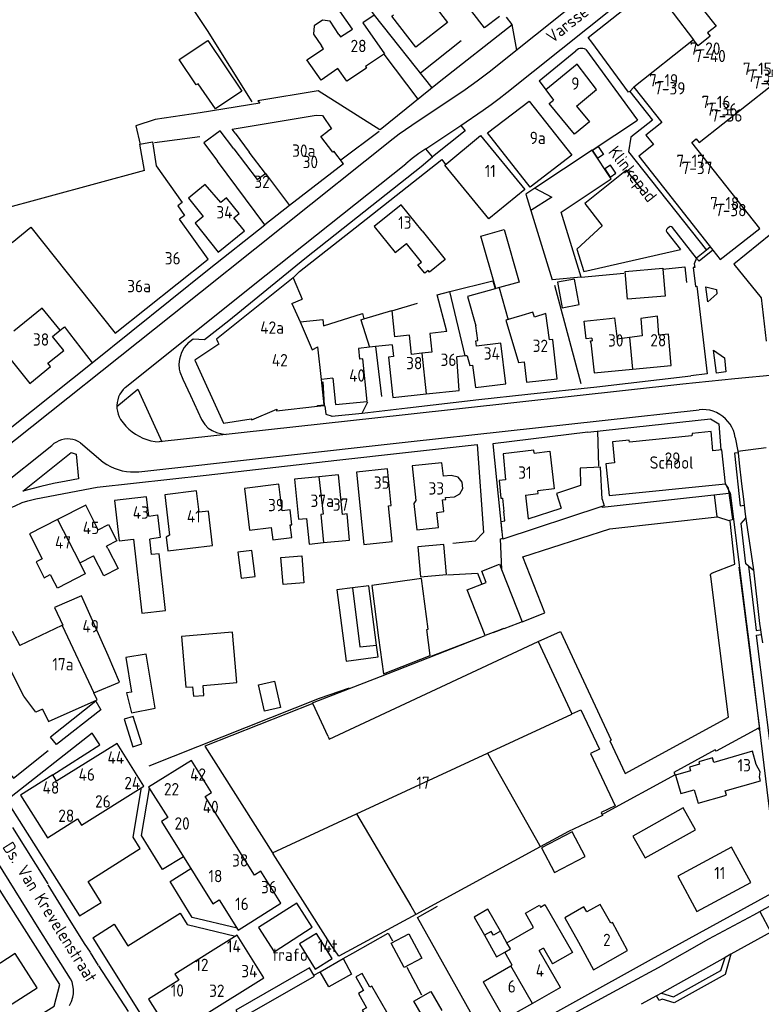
# Model space of a CAD drawing. Header units: metres. Extents: x 233829 to 239427, y 444283 to 448222.
# Tile 28 of 171: x 235579 to 235729, y 444764 to 444963. Entities that reach past the tile are written whole.
import ezdxf

# ---------------------------------------------------------------- set-up
doc = ezdxf.new("R2010")
doc.units = ezdxf.units.M
doc.header["$MEASUREMENT"] = 0
for name, color, linetype in [('BIJGEBOUW', 4, 'Continuous'), ('DAKRAND', 4, 'Continuous'), ('DAKRAND-BYG', 4, 'Continuous'), ('FUNKTIEAAND', 253, 'Continuous'), ('HEG', 253, 'Continuous'), ('HEK', 253, 'Continuous'), ('HOOFDGEBOUW', 4, 'Continuous'), ('HUISNUMMER', 253, 'Continuous'), ('KANTVERH', 253, 'Continuous'), ('KNTONVERHARD', 253, 'Continuous'), ('MUUR', 253, 'Continuous'), ('RASTER', 253, 'Continuous'), ('STRAATNAAM', 253, 'Continuous'), ('TUSSENMUUR', 253, 'Continuous')]:
    doc.layers.add(name, color=color, linetype=linetype)
doc.styles.get("Standard").update_dxf_attribs({"font": 'iso.shx'})

msp = doc.modelspace()

# ---------------------------------------------------------------- linework, layer by layer
at = {"layer": 'BIJGEBOUW'}
for p, q in [((235682, 444924.61), (235686.32, 444910.53)), ((235651.1, 444834.25), (235650.79, 444836.67)), ((235593.97, 444825.29), (235584.81, 444818.03)), ((235593.97, 444825.29), (235594.99, 444823.58)), ((235594.99, 444823.58), (235586.01, 444816.52)), ((235638.24, 444769.65), (235638.13, 444769.84))]:
    msp.add_line(p, q, dxfattribs=at)
for points in [[(235692.18, 444911.11), (235688.14, 444924.25), (235698.25, 444930.98), (235694.42, 444936.82), (235682.84, 444929.11)], [(235682.84, 444929.11), (235680.99, 444927.88), (235682, 444924.61)], [(235645.92, 444848.22), (235642.78, 444847.85), (235644.62, 444833.42)], [(235650.79, 444836.67), (235649.26, 444848.62), (235645.92, 444848.22)], [(235603.31, 444816.66), (235601.56, 444822.23), (235599.7, 444821.66), (235601.44, 444816.07), (235603.31, 444816.66)], [(235638.13, 444769.84), (235637.2, 444771.34), (235622.31, 444762.82), (235623.15, 444761.29)], [(235623.15, 444761.29), (235623.24, 444761.11), (235638.24, 444769.65)]]:
    msp.add_lwpolyline(points, dxfattribs=at)
at = {"layer": 'DAKRAND'}
for p, q in [((235653.9, 444904.31), (235654.46, 444899.02)), ((235685.78, 444898.39), (235685.06, 444903.72)), ((235650.59, 444897.05), (235649.35, 444896.92)), ((235653.98, 444897.4), (235650.59, 444897.05)), ((235641.92, 444890.68), (235639.62, 444890.4)), ((235689.64, 444798.92), (235683.94, 444795.83)), ((235683.94, 444795.83), (235658.74, 444782.15)), ((235678.26, 444771.9), (235676.77, 444774.53))]:
    msp.add_line(p, q, dxfattribs=at)
for points in [[(235643.17, 444960.21), (235641.4, 444962.88), (235639.88, 444963.12), (235638.19, 444961.97), (235638.03, 444960.23), (235639.67, 444957.89)], [(235642.93, 444953.32), (235639.6, 444950.97), (235636.7, 444955.07), (235640.08, 444957.31)], [(235691.27, 444945.7), (235693.92, 444942.51), (235690.89, 444940), (235685.72, 444946.23), (235686.64, 444946.93)], [(235622.17, 444940.24), (235621.59, 444941.03), (235638.54, 444943.86), (235639.83, 444943.78), (235641.68, 444941.1), (235640.94, 444940.64)], [(235621.88, 444937.06), (235619.11, 444940.7), (235615.86, 444938.29), (235618.61, 444934.58)], [(235603.85, 444932.64), (235602.88, 444938.02), (235605.48, 444938.49), (235606.16, 444933.59), (235611.48, 444926.18), (235610.57, 444925.53), (235611.95, 444923.6), (235610.89, 444922.84)], [(235660.01, 444920.45), (235664.71, 444914.64), (235661.54, 444912.08), (235661.23, 444912.47), (235660.55, 444911.92), (235659.18, 444913.61), (235659.87, 444914.16), (235656.85, 444917.9)], [(235665.61, 444908.17), (235674.36, 444910.37), (235674.81, 444908.76), (235669.19, 444907.18), (235670.92, 444901.22)], [(235665, 444900.07), (235663.08, 444907.53), (235665.61, 444908.17)], [(235635.32, 444902.03), (235639.89, 444902.53), (235640.06, 444901.26), (235647.93, 444903.71), (235648.24, 444902.66)], [(235648.24, 444902.66), (235653.89, 444904.38), (235653.9, 444904.31)], [(235685.06, 444903.72), (235682.73, 444903.01), (235682.42, 444904.02), (235680.21, 444903.35)], [(235649.35, 444896.92), (235647.13, 444896.68), (235647.36, 444894.53)], [(235682.72, 444875.51), (235685.87, 444875.86), (235686.72, 444868.24), (235683.47, 444867.83)], [(235696.43, 444866.15), (235696.11, 444872.63), (235692, 444872.46), (235692.1, 444868.92), (235687.23, 444867.32), (235688.16, 444864.33)], [(235664.77, 444866.49), (235666.57, 444866.68), (235667.68, 444867.28), (235668.25, 444868.34), (235668.11, 444869.62), (235667.28, 444870.64), (235665.9, 444870.99), (235664.32, 444870.82)], [(235680.91, 444867), (235681.48, 444862.23), (235688.16, 444864.33)], [(235696.43, 444866.15), (235696.87, 444864.83), (235696.42, 444864.68)], [(235647.48, 444864.27), (235648.22, 444857.03), (235653.97, 444857.61), (235653.24, 444864.85)], [(235696.42, 444864.68), (235676.35, 444858.06), (235676.33, 444858.3)], [(235604.68, 444862.76), (235606.45, 444862.99), (235607.02, 444858.39), (235604.89, 444858.09)], [(235676.33, 444858.3), (235676.04, 444861.68), (235676.75, 444861.76), (235676.54, 444863.67)], [(235594.47, 444859.99), (235596.55, 444861.06), (235598.24, 444857.76), (235596.15, 444856.7)], [(235601.6, 444858.09), (235603.29, 444843.13), (235608.09, 444843.67), (235606.8, 444855.13), (235605.24, 444854.96), (235604.89, 444858.09)], [(235596.42, 444856.19), (235598.49, 444852.15), (235595.6, 444850.66), (235593.52, 444854.71)], [(235583.12, 444854.12), (235581.88, 444853.48), (235583.52, 444850.29), (235584.76, 444850.93)], [(235590.71, 444853.27), (235591.85, 444851.04), (235586.19, 444848.14), (235585.05, 444850.36)], [(235719.08, 444812.93), (235718.81, 444813.86), (235716.01, 444813.05), (235716.16, 444812.54), (235714.16, 444811.96), (235714.37, 444811.22), (235711.32, 444810.34), (235712.4, 444806.61), (235715.08, 444807.39), (235715.88, 444804.64), (235721.61, 444806.3), (235721.37, 444807.15)], [(235677.19, 444776.43), (235682.56, 444779.54), (235680.91, 444782.4), (235683.76, 444784.05), (235684, 444783.63), (235684.88, 444784.14), (235690.48, 444774.44)], [(235698.21, 444780.38), (235696.05, 444784.2), (235693.35, 444782.67), (235692.78, 444783.68), (235688.9, 444781.48), (235691.69, 444776.56)], [(235658.74, 444782.15), (235643.15, 444773.69), (235641.43, 444776.29)], [(235653.86, 444760.61), (235649.81, 444767.66), (235649.46, 444767.46), (235647.87, 444770.24), (235646.6, 444769.51), (235648.18, 444766.76), (235647.15, 444766.17), (235648.79, 444763.29), (235647.91, 444762.79), (235650.76, 444757.81), (235648.14, 444756.42), (235647.82, 444757.04), (235643.84, 444754.94), (235644.21, 444754.28)], [(235660.57, 444760.76), (235658.36, 444764.62), (235661.81, 444766.6), (235664.02, 444762.74)]]:
    msp.add_lwpolyline(points, dxfattribs=at)
at = {"layer": 'DAKRAND-BYG'}
for p, q in [((235708.77, 444912.72), (235709.21, 444907.28)), ((235692.18, 444911.11), (235686.32, 444910.53)), ((235676.09, 444851.94), (235680.28, 444841.38)), ((235587.18, 444840.61), (235587.14, 444840.61)), ((235680.28, 444841.38), (235679.41, 444841.04)), ((235674.4, 444839.2), (235672.81, 444838.59)), ((235675.68, 444839.7), (235674.4, 444839.2)), ((235644.62, 444833.42), (235651.1, 444834.25)), ((235594.24, 444825.61), (235593.6, 444826.97)), ((235586.01, 444816.52), (235584.81, 444818.03)), ((235639.41, 444770.57), (235644.05, 444773.22)), ((235644.05, 444773.22), (235645.7, 444770.1))]:
    msp.add_line(p, q, dxfattribs=at)
for points in [[(235610.86, 444955.12), (235616.64, 444959), (235623.54, 444948.73), (235618.23, 444945.16), (235614.67, 444950.24), (235614.3, 444950), (235610.86, 444955.12)], [(235674.94, 444908.79), (235671.87, 444919.41), (235676.64, 444920.72), (235679.64, 444910.11), (235674.94, 444908.79)], [(235709.21, 444907.28), (235701.6, 444906.66), (235701.14, 444912.26), (235708.76, 444912.88), (235708.77, 444912.72)], [(235691.78, 444905.56), (235690.83, 444910.7), (235687.4, 444910.06), (235688.36, 444904.92), (235691.78, 444905.56)], [(235664.41, 444856.98), (235659.17, 444856.51), (235659.71, 444850.47), (235664.95, 444850.94), (235664.41, 444856.98)], [(235622.72, 444855.44), (235623.41, 444850.18), (235626.21, 444850.54), (235625.52, 444855.81), (235622.72, 444855.44)], [(235631.88, 444848.89), (235631.45, 444854.35), (235635.68, 444854.69), (235636.11, 444849.22), (235631.88, 444848.89)], [(235672.07, 444848.98), (235672.97, 444849.34), (235672.08, 444851.6), (235675.67, 444853.02), (235676.09, 444851.94)], [(235672.81, 444838.59), (235669.15, 444847.83), (235672.07, 444848.98)], [(235596.49, 444834.55), (235591.08, 444846.61), (235585.62, 444844.23), (235587.33, 444840.68), (235587.18, 444840.61)], [(235587.14, 444840.61), (235587.11, 444840.61), (235578.62, 444836.58)], [(235679.41, 444841.04), (235676.55, 444839.92), (235676.53, 444839.97), (235676.51, 444840.02), (235675.68, 444839.7)], [(235583.2, 444823.71), (235581.81, 444823.1), (235579.38, 444826.31), (235573.91, 444837.07), (235577.04, 444839.44), (235578.62, 444836.58)], [(235622.52, 444829.07), (235621.67, 444839.25), (235611.32, 444838.39), (235612.18, 444828.11), (235613.56, 444828.23), (235613.72, 444826.29), (235615.87, 444826.47), (235615.7, 444828.5), (235622.52, 444829.07)], [(235593.6, 444826.97), (235598.78, 444829.16), (235596.49, 444834.55)], [(235605.99, 444823.9), (235604.15, 444834.83), (235600.03, 444834.14), (235601.2, 444827.16), (235600.16, 444826.98), (235601.19, 444822.98), (235605.99, 444823.9)], [(235628.1, 444823.3), (235626.89, 444828.6), (235630.13, 444829.34), (235631.34, 444824.05), (235628.1, 444823.3)], [(235583.2, 444823.71), (235584.38, 444821.22), (235594.24, 444825.61)], [(235712.88, 444803.7), (235702.67, 444798.01), (235705.14, 444793.59), (235715.34, 444799.28), (235712.88, 444803.7)], [(235690.4, 444798.87), (235684.21, 444795.6), (235686.84, 444790.64), (235693.02, 444793.9), (235690.4, 444798.87)], [(235634.64, 444784.47), (235626.91, 444779.5), (235630.04, 444774.62), (235637.78, 444779.59), (235634.64, 444784.47)], [(235635.2, 444776.19), (235638.35, 444771.08), (235641.81, 444773.21), (235638.66, 444778.32), (235635.2, 444776.19)], [(235657.32, 444778.23), (235659.94, 444773.34), (235656.4, 444771.45), (235653.78, 444776.33), (235657.32, 444778.23)], [(235645.7, 444770.1), (235641.16, 444767.51), (235639.41, 444770.57)]]:
    msp.add_lwpolyline(points, dxfattribs=at)
at = {"layer": 'HEG'}
for p, q in [((235692.18, 444911.11), (235700.84, 444911.92)), ((235675.58, 444908.96), (235677.4, 444902.46)), ((235686.82, 444909.47), (235692.14, 444889.55)), ((235650.59, 444897.05), (235651.8, 444886.96)), ((235695.5, 444879.95), (235695.7, 444872.87)), ((235675.69, 444839.69), (235676.46, 444839.98)), ((235661.88, 444834.44), (235672.81, 444838.59)), ((235674.4, 444839.2), (235675.69, 444839.69)), ((235604.79, 444812.24), (235639.24, 444825.93)), ((235644.05, 444773.22), (235645.98, 444774.32)), ((235638.13, 444769.84), (235639.41, 444770.57))]:
    msp.add_line(p, q, dxfattribs=at)
msp.add_lwpolyline([(235599.51, 444986.48), (235616.53, 444961.02), (235625.54, 444946.56)], dxfattribs=at)
at = {"layer": 'HEK'}
msp.add_line((235659.7, 444952.4), (235667.94, 444958.98), dxfattribs=at)
at = {"layer": 'HOOFDGEBOUW'}
for p, q in [((235645.93, 444961.3), (235641.6, 444967.48)), ((235648.01, 444962.58), (235652.41, 444956.3)), ((235640.08, 444957.31), (235639.67, 444957.89)), ((235622.17, 444940.24), (235625.03, 444936.39)), ((235639.52, 444939.53), (235640.94, 444940.64)), ((235641.95, 444936.39), (235639.52, 444939.53)), ((235628.29, 444932.09), (235625.03, 444936.39)), ((235642.17, 444936.57), (235641.95, 444936.39)), ((235644.12, 444934.04), (235642.17, 444936.57)), ((235644.12, 444934.04), (235633.18, 444925.57)), ((235603.85, 444932.64), (235572.13, 444924.06)), ((235633.93, 444910.94), (235618.4, 444898.52)), ((235633.93, 444910.94), (235635.75, 444906.66)), ((235633.68, 444905.75), (235635.75, 444906.66)), ((235633.68, 444905.75), (235635.32, 444902.03)), ((235692.8, 444902.18), (235697.95, 444902.76)), ((235693.2, 444898.61), (235692.8, 444902.18)), ((235697.95, 444902.76), (235698.96, 444902.88)), ((235698.96, 444902.88), (235699.49, 444898.57)), ((235618.4, 444898.52), (235618.7, 444897.93)), ((235618.7, 444897.93), (235618.9, 444897.55)), ((235687.32, 444890.52), (235686.45, 444898.43)), ((235694.39, 444898.75), (235693.2, 444898.61)), ((235694.1, 444898.2), (235694.45, 444898.24)), ((235694.15, 444897.82), (235694.1, 444898.2)), ((235694.39, 444898.75), (235694.45, 444898.24)), ((235702.01, 444898.88), (235699.49, 444898.57)), ((235618.9, 444897.55), (235614.04, 444894.32)), ((235614.04, 444894.32), (235619.85, 444881.53)), ((235647.99, 444894.6), (235647.36, 444894.53)), ((235668.74, 444895.15), (235667.03, 444894.96)), ((235667.52, 444888.18), (235667.03, 444894.96)), ((235669.12, 444895.18), (235668.74, 444895.15)), ((235702.62, 444892.5), (235710.41, 444893.25)), ((235640.17, 444885.28), (235639.62, 444890.4)), ((235660.82, 444887.46), (235667.52, 444888.18)), ((235625.54, 444882.2), (235630.58, 444884.4)), ((235630.55, 444884.05), (235638.87, 444884.98)), ((235630.58, 444884.4), (235630.55, 444884.05)), ((235638.85, 444885.14), (235640.17, 444885.28)), ((235638.87, 444884.98), (235638.85, 444885.14)), ((235619.85, 444881.53), (235625.41, 444882.4)), ((235625.41, 444882.4), (235625.54, 444882.2)), ((235683.52, 444867.32), (235683.47, 444867.83)), ((235664.81, 444866.08), (235664.77, 444866.49)), ((235680.91, 444867), (235683.52, 444867.32)), ((235640.07, 444857.38), (235645.35, 444857.9)), ((235596.42, 444856.19), (235596.15, 444856.7)), ((235590.74, 444853.28), (235593.52, 444854.71)), ((235590.71, 444853.27), (235590.74, 444853.28)), ((235584.76, 444850.93), (235585.05, 444850.36)), ((235629.75, 444794.65), (235629.89, 444794.42)), ((235641.43, 444776.29), (235629.89, 444794.42)), ((235677.19, 444776.43), (235675.88, 444778.75)), ((235672.61, 444777.94), (235675.08, 444773.58)), ((235675.08, 444773.58), (235676.77, 444774.53)), ((235684.58, 444775.34), (235683.7, 444774.85)), ((235688.04, 444767.35), (235683.7, 444774.85)), ((235684.58, 444775.34), (235686.42, 444772.15)), ((235690.48, 444774.44), (235686.42, 444772.15)), ((235672.35, 444768.55), (235677.98, 444771.74)), ((235677.98, 444771.74), (235678.26, 444771.9)), ((235672.35, 444768.55), (235676.7, 444760.97)), ((235688.04, 444767.35), (235682.36, 444764.16)), ((235682.36, 444764.16), (235676.7, 444760.97))]:
    msp.add_line(p, q, dxfattribs=at)
for points in [[(235730.36, 444974.48), (235725.89, 444970.94), (235725.18, 444971.84), (235722.34, 444969.59), (235721.49, 444970.66), (235720.73, 444970.06), (235720.08, 444970.89), (235716.98, 444968.44), (235717.72, 444967.51), (235716.93, 444966.88), (235717.74, 444965.85), (235716.9, 444965.19), (235719.51, 444961.89), (235717.79, 444960.53), (235718.33, 444959.85), (235715.89, 444957.92), (235714.96, 444959.1), (235702.86, 444949.53), (235708.52, 444942.38), (235705.32, 444939.84), (235706.85, 444937.91), (235703.85, 444935.54), (235718.86, 444916.57)], [(235646.29, 444969.9), (235650.3, 444964.09), (235648.01, 444962.58)], [(235662.62, 444965.91), (235665.17, 444962.62), (235658.73, 444957.61), (235653.86, 444963.88), (235654.23, 444964.16)], [(235643.17, 444960.21), (235643.52, 444959.71), (235645.93, 444961.3)], [(235652.41, 444956.3), (235648.53, 444953.73), (235648.77, 444953.39), (235644.75, 444950.73), (235642.93, 444953.32)], [(235691.27, 444945.7), (235695.33, 444949.05), (235691.41, 444954.22), (235685.08, 444948.98), (235686.64, 444946.93)], [(235718.86, 444916.57), (235720.37, 444914.66), (235728.34, 444920.96), (235714.58, 444938.35), (235715.5, 444939.08), (235716.1, 444938.32), (235730.49, 444949.7), (235729.83, 444950.55), (235730.67, 444951.22), (235744.4, 444933.85)], [(235690.31, 444935.76), (235681.89, 444929.33), (235673.26, 444940.28), (235681.68, 444946.71), (235690.31, 444935.76)], [(235680.79, 444928.85), (235673.55, 444922.9), (235664.6, 444933.78), (235671.84, 444939.74), (235680.79, 444928.85)], [(235621.88, 444937.06), (235626.62, 444930.82), (235628.29, 444932.09)], [(235633.18, 444925.57), (235628.16, 444921.69), (235618.61, 444934.58)], [(235624.07, 444920.46), (235621.93, 444923.13), (235623, 444923.98), (235620.45, 444927.16), (235619.25, 444926.19), (235616.1, 444929.84), (235612.74, 444927.06), (235615.72, 444923.36), (235614.06, 444922.02), (235618.75, 444916.18), (235624.07, 444920.46)], [(235660.01, 444920.45), (235655.76, 444925.71), (235650.32, 444921.32), (235654.57, 444916.06), (235656.85, 444917.9)], [(235577.01, 444918.13), (235580.84, 444921.24), (235597.91, 444899.78), (235616.72, 444914.73), (235610.89, 444922.84)], [(235730.63, 444919.79), (235723.12, 444913.74), (235728.63, 444906.9), (235729.68, 444898.17)], [(235574.27, 444897.63), (235574.32, 444897.36), (235580.6, 444889.61), (235584.82, 444893.04), (235584.29, 444893.7), (235587.47, 444896.27), (235585.18, 444899.1), (235586.74, 444900.36), (235583.13, 444904.81), (235577.38, 444900.15)], [(235680.21, 444903.35), (235676.94, 444902.36), (235679.54, 444893.8), (235680.69, 444893.93), (235681.14, 444889.85), (235687.32, 444890.52)], [(235710.41, 444893.25), (235709.89, 444899.58), (235707.94, 444899.34), (235707.63, 444903.17), (235704.28, 444902.75), (235704.57, 444899.21), (235702.01, 444898.88)], [(235665, 444900.07), (235661.6, 444899.71), (235662, 444895.91), (235659.95, 444895.69)], [(235676.96, 444889.52), (235675.93, 444897.72), (235671.04, 444897.1), (235670.9, 444898.22), (235671.29, 444898.27), (235670.92, 444901.22)], [(235659.95, 444895.69), (235657.87, 444895.47), (235657.46, 444899.34), (235654.46, 444899.02)], [(235686.45, 444898.43), (235686.45, 444898.46), (235685.78, 444898.39)], [(235694.15, 444897.82), (235694.83, 444891.75), (235702.62, 444892.5)], [(235653.98, 444897.4), (235654.23, 444895.02), (235653.24, 444894.91), (235654.11, 444886.75), (235660.82, 444887.46)], [(235641.92, 444890.68), (235642.49, 444885.3), (235648.89, 444885.97), (235647.99, 444894.6)], [(235669.12, 444895.18), (235669.65, 444893.25), (235670.22, 444893.32), (235670.79, 444888.75), (235676.96, 444889.52)], [(235721.39, 444869.28), (235720.71, 444876.16), (235718.88, 444875.97), (235718.49, 444879.86), (235714.66, 444879.47), (235714.6, 444878.98), (235701.98, 444877.72), (235701.93, 444878.12), (235698.55, 444877.78), (235698.97, 444873.52), (235697.22, 444873.35), (235697.86, 444866.93), (235721.39, 444869.28)], [(235682.72, 444875.51), (235682.66, 444876.11), (235676.39, 444875.35), (235676.91, 444870.08)], [(235653.24, 444864.85), (235653.75, 444864.9), (235653, 444872.28), (235646.74, 444871.64), (235647.48, 444864.27)], [(235664.32, 444870.82), (235664.03, 444873.52), (235657.99, 444872.89), (235658.72, 444865.9), (235658.37, 444865.28), (235658.92, 444859.98), (235663.3, 444860.44), (235662.98, 444863.51), (235664.41, 444863.65), (235664.16, 444866.01), (235664.81, 444866.08)], [(235639.08, 444870.71), (235634.21, 444870.23), (235635.01, 444862.13), (235636.63, 444862.28), (235637.13, 444857.1), (235640.07, 444857.38)], [(235645.35, 444857.9), (235644.83, 444863.19), (235643.88, 444863.09), (235643.1, 444871.1), (235639.08, 444870.71)], [(235676.91, 444870.08), (235675.61, 444869.92), (235675.96, 444866.35), (235676.28, 444866.39), (235676.54, 444863.67)], [(235617.59, 444856.78), (235616.75, 444863.75), (235614.86, 444863.52), (235614.34, 444867.84), (235607.93, 444867.08), (235608.91, 444858.87), (235608.2, 444858.52), (235608.54, 444855.69), (235617.59, 444856.78)], [(235633.65, 444861.01), (235633.29, 444864.02), (235631.69, 444863.83), (235631.03, 444869.2), (235624.07, 444868.35), (235625.11, 444859.88), (235629.48, 444860.42), (235629.79, 444857.93), (235633.63, 444858.4), (235633.32, 444860.97), (235633.65, 444861.01)], [(235604.68, 444862.76), (235604.23, 444866.67), (235597.74, 444865.93), (235598.68, 444857.76), (235601.6, 444858.09)], [(235594.47, 444859.99), (235591.92, 444864.96), (235586.23, 444862.04)], [(235586.23, 444862.04), (235580.55, 444859.13), (235583.12, 444854.12)], [(235661.66, 444834.54), (235660.95, 444839.84), (235661.25, 444839.9), (235659.87, 444850.1), (235649.82, 444848.74), (235651.18, 444838.15), (235651.19, 444838.15), (235652.19, 444830.85), (235661.66, 444834.54)], [(235640.99, 444818.15), (235641.23, 444817.65), (235683.49, 444837.38), (235690.33, 444822.72)], [(235640.99, 444818.15), (235637.88, 444824.85), (235616.03, 444816.22), (235629.75, 444794.65)], [(235690.33, 444822.72), (235692.17, 444823.58), (235695.89, 444815.58), (235694.08, 444814.73), (235699.07, 444804.11), (235696.23, 444802.78), (235696.53, 444802.16), (235689.64, 444798.92)], [(235603.7, 444808.09), (235598.27, 444816.76), (235586.05, 444809.12), (235585.26, 444810.39), (235578.76, 444806.32), (235584.19, 444797.66), (235590.3, 444801.49), (235591.09, 444800.22), (235603.7, 444808.09)], [(235721.37, 444807.15), (235728.51, 444809.22), (235728.31, 444809.9), (235728.47, 444811.04), (235727.65, 444812.47), (235726.86, 444815.18), (235719.08, 444812.93)], [(235631.43, 444784.43), (235627.34, 444790.9), (235626.07, 444790.1), (235616.12, 444806.04), (235617.39, 444806.83), (235613.31, 444813.32), (235604.67, 444807.88), (235608.52, 444801.77), (235607.25, 444800.97), (235617.69, 444784.3), (235618.96, 444785.1), (235622.8, 444778.97), (235631.43, 444784.43)], [(235726.52, 444788.65), (235722.66, 444795.8), (235711.78, 444789.93), (235715.64, 444782.78), (235726.52, 444788.65)], [(235675.88, 444778.75), (235673.34, 444783.22), (235670.52, 444781.63), (235672.61, 444777.94)], [(235691.69, 444776.56), (235694.72, 444770.95), (235701.61, 444774.86), (235698.53, 444780.56), (235698.21, 444780.38)], [(235628, 444769.33), (235622.59, 444777.99), (235609.97, 444770.1), (235610.77, 444768.83), (235604.66, 444765.01), (235610.08, 444756.35), (235616.57, 444760.41), (235615.77, 444761.68), (235628, 444769.33)], [(235582.12, 444767.33), (235577.65, 444774.25), (235568.67, 444768.46), (235573.56, 444760.88), (235576.75, 444762.94), (235576.33, 444763.59), (235582.12, 444767.33)]]:
    msp.add_lwpolyline(points, dxfattribs=at)
at = {"layer": 'KANTVERH'}
for p, q in [((235683.74, 444950.79), (235691.14, 444956.91)), ((235693.13, 444957.16), (235703.61, 444942.89)), ((235683.74, 444950.79), (235685.08, 444948.98)), ((235668.73, 444949.01), (235657.95, 444941.78)), ((235702.07, 444948.66), (235706.63, 444942.89)), ((235667.83, 444941.8), (235672.36, 444944.86)), ((235660.76, 444937.06), (235667.83, 444941.8)), ((235667.83, 444941.8), (235668.7, 444940.69)), ((235694.42, 444936.82), (235703.61, 444942.89)), ((235706.63, 444942.89), (235702.29, 444939.45)), ((235643.54, 444934.82), (235651.31, 444940.63)), ((235668.7, 444940.69), (235662.1, 444935.41)), ((235654.17, 444939.05), (235609.51, 444903.48)), ((235662.1, 444935.41), (235660.76, 444937.06)), ((235628.46, 444911.58), (235656.7, 444934.05)), ((235635.22, 444912.23), (235646.47, 444921.08)), ((235717.6, 444916.57), (235715.57, 444914.92)), ((235718.37, 444917.2), (235717.6, 444916.57)), ((235633.93, 444910.94), (235635.22, 444912.23)), ((235599.94, 444888.78), (235628.46, 444911.58)), ((235609.51, 444903.48), (235569.35, 444871.58)), ((235695.4, 444888.89), (235714.4, 444891.1)), ((235723.3, 444890.5), (235712.81, 444889.47)), ((235598.24, 444884.95), (235602.49, 444888.41)), ((235602.49, 444888.41), (235607.34, 444877.79)), ((235712.81, 444889.47), (235656.57, 444883.22)), ((235657.19, 444877.77), (235716.08, 444884.28)), ((235656.57, 444883.22), (235606.82, 444877.76)), ((235602.71, 444871.74), (235657.19, 444877.77)), ((235723.41, 444878.66), (235723.94, 444875.91)), ((235571.58, 444866.28), (235585.08, 444877.05)), ((235590.89, 444877.58), (235595.49, 444873.69)), ((235723.94, 444875.91), (235729.64, 444876.65)), ((235723.94, 444875.91), (235723.98, 444875.55)), ((235579.22, 444867.82), (235588.96, 444875.6)), ((235588.96, 444875.6), (235589.98, 444875.25)), ((235589.98, 444875.25), (235590.5, 444870.27)), ((235582.86, 444868.77), (235579.22, 444867.82)), ((235722.39, 444867.45), (235723.05, 444862.11)), ((235726.07, 444852.64), (235727.49, 444840.81)), ((235651.6, 444830.32), (235672.81, 444838.58)), ((235675.68, 444839.7), (235675.69, 444839.69)), ((235728.5, 444839.72), (235728.64, 444838.79)), ((235728.64, 444838.79), (235728.9, 444837.14)), ((235731.73, 444806.61), (235727.88, 444836.96)), ((235637.86, 444824.96), (235651.6, 444830.32)), ((235577.11, 444799.76), (235584.24, 444788.36)), ((235584.23, 444788.16), (235588.04, 444782.03)), ((235728.37, 444782.78), (235730.63, 444778.6)), ((235588.05, 444782.04), (235591.59, 444776.31)), ((235730.63, 444778.6), (235722.53, 444774.09)), ((235591.59, 444776.31), (235592.81, 444774.5)), ((235593.37, 444777.42), (235593.38, 444777.4)), ((235593.38, 444777.4), (235603.62, 444761.01)), ((235592.8, 444774.49), (235594.46, 444771.81)), ((235721.32, 444773.43), (235708.5, 444766.26)), ((235720.45, 444770.83), (235721.32, 444773.43)), ((235722.53, 444774.09), (235721.32, 444773.43)), ((235722.53, 444774.09), (235721.32, 444770.01)), ((235594.53, 444771.73), (235600.54, 444762.55)), ((235710.9, 444765.51), (235720.45, 444770.83)), ((235721.32, 444770.01), (235711.04, 444764.27)), ((235708.5, 444766.26), (235707.44, 444765.7)), ((235708.5, 444766.26), (235710.9, 444765.51)), ((235707.44, 444765.7), (235704.32, 444763.97)), ((235707.98, 444764.72), (235707.44, 444765.7)), ((235708.58, 444765.04), (235707.98, 444764.72)), ((235711.04, 444764.27), (235708.58, 444765.04))]:
    msp.add_line(p, q, dxfattribs=at)
for points in [[(235732.82, 445000), (235710.77, 444982.32), (235673.6, 444952.58)], [(235677.15, 444948.44), (235715.48, 444979.07), (235741.62, 445000)], [(235675.7, 444963.86), (235672.66, 444961.52), (235660.79, 444976.9), (235663.01, 444978.63)], [(235702.86, 444949.53), (235702.07, 444948.66), (235701.76, 444948.54), (235694.4, 444958.63), (235693.65, 444959.56), (235706.71, 444970), (235714.96, 444959.1)], [(235679.18, 444957.04), (235678.24, 444962.2), (235677.11, 444963.72)], [(235651.55, 444940.97), (235663.47, 444950.59), (235678.25, 444962.19)], [(235693.13, 444957.16), (235692.85, 444957.29), (235692.55, 444957.37), (235692.24, 444957.39), (235691.94, 444957.35), (235691.64, 444957.26), (235691.38, 444957.11), (235691.14, 444956.91)], [(235673.6, 444952.58), (235671.18, 444950.77), (235668.73, 444949.01)], [(235651.47, 444940.89), (235638.95, 444948.78), (235626.78, 444946.8), (235627.19, 444946.32), (235615.11, 444944.36), (235606, 444943), (235602.07, 444941.7), (235602.93, 444937.96)], [(235672.36, 444944.86), (235673.98, 444946.03), (235675.58, 444947.22), (235677.15, 444948.44)], [(235657.95, 444941.78), (235656.66, 444940.91), (235655.4, 444940), (235654.17, 444939.05)], [(235695.61, 444935.14), (235694.52, 444936.8), (235695.62, 444937.54), (235696.73, 444935.9), (235695.61, 444935.14)], [(235702.29, 444939.45), (235701.76, 444936.48), (235717.6, 444916.57)], [(235660.76, 444937.06), (235659.38, 444936.1), (235658.02, 444935.09), (235656.7, 444934.05)], [(235520.89, 444935.41), (235528.27, 444921.06), (235532.34, 444914.1), (235538.53, 444904.7), (235543.64, 444896.58), (235548.69, 444889.12), (235556.25, 444877.45), (235560.36, 444875.93), (235570.84, 444878.35), (235575.18, 444879.33), (235577, 444880.78), (235593.23, 444893.73), (235616.93, 444912.76), (235628.16, 444921.69)], [(235636.31, 444914.84), (235646.96, 444923.27), (235659.8, 444933.51), (235662.1, 444935.41)], [(235646.47, 444921.08), (235663.99, 444934.88), (235664.75, 444933.91)], [(235697.02, 444933.01), (235698.1, 444931.35), (235699.22, 444932.1), (235698.12, 444933.78), (235697.02, 444933.01)], [(235704.71, 444928.54), (235701.35, 444932.74), (235692.97, 444925.98), (235696.45, 444921.51), (235691.36, 444916.77), (235692.76, 444912.23), (235712.34, 444916.71)], [(235715.57, 444914.92), (235715.55, 444914.95), (235710.7, 444921.11), (235710.51, 444921.28), (235710.24, 444921.31), (235709.99, 444921.19), (235709.65, 444920.93), (235709.48, 444920.74), (235709.44, 444920.45), (235709.56, 444920.21), (235712.34, 444916.71)], [(235718.86, 444916.57), (235716.07, 444914.3), (235715.57, 444914.92)], [(235612.75, 444897.85), (235613.7, 444898.6), (235615.97, 444898.45), (235620.92, 444902.3), (235636.31, 444914.84)], [(235715.57, 444914.92), (235715.08, 444913.8), (235715.19, 444913.06), (235714.9, 444913.02), (235715.34, 444909.23), (235715.64, 444909.29), (235717.72, 444891.51), (235714.4, 444891.1)], [(235717.47, 444909.17), (235719.6, 444908.63), (235719.69, 444907.72), (235717.85, 444906.12), (235717.47, 444909.17)], [(235586.74, 444900.36), (235587.64, 444901.01), (235588.68, 444899.7), (235593.26, 444893.75)], [(235612.75, 444897.85), (235611.88, 444896.84), (235611.33, 444895.85), (235610.89, 444894.52), (235610.81, 444893.47), (235610.85, 444892.51), (235610.95, 444891.93), (235611.57, 444890.44), (235613.16, 444887.18), (235615.39, 444882.28), (235616.06, 444881.26), (235616.68, 444880.57), (235617.54, 444880.07), (235618.42, 444879.69), (235619.55, 444879.37), (235620.34, 444879.25)], [(235721.52, 444891.94), (235719.57, 444891.69), (235719.01, 444896.31), (235721.22, 444894.77), (235721.52, 444891.94)], [(235731.3, 444896.14), (235731.86, 444891.33), (235723.3, 444890.5)], [(235599.94, 444888.78), (235599.52, 444888.36), (235599.15, 444887.9), (235598.84, 444887.4), (235598.59, 444886.86), (235598.41, 444886.3), (235598.29, 444885.72), (235598.24, 444885.13), (235598.26, 444884.54), (235598.34, 444883.96), (235598.5, 444883.39), (235598.72, 444882.84), (235599, 444882.32)], [(235641.73, 444882.99), (235647.88, 444883.6), (235657.08, 444884.67), (235671.52, 444886.33), (235681.4, 444887.39), (235695.4, 444888.89)], [(235723.41, 444878.66), (235723.26, 444879.37), (235723.03, 444880.06), (235722.73, 444880.72), (235722.36, 444881.34), (235721.92, 444881.92), (235721.42, 444882.45), (235720.87, 444882.93), (235720.27, 444883.34), (235719.63, 444883.68), (235718.95, 444883.95), (235718.25, 444884.15), (235717.53, 444884.27), (235716.81, 444884.31), (235716.08, 444884.28)], [(235599, 444882.32), (235599.49, 444881.63), (235600.05, 444880.97), (235600.65, 444880.37), (235601.3, 444879.82), (235602, 444879.33), (235602.74, 444878.9), (235603.51, 444878.53), (235604.31, 444878.24), (235605.14, 444878.01), (235605.98, 444877.85), (235606.82, 444877.76)], [(235693.59, 444879.74), (235718.36, 444882.45), (235720.08, 444881.45), (235720.46, 444876.13)], [(235590.89, 444877.58), (235590.4, 444877.86), (235589.87, 444878.09), (235589.32, 444878.24), (235588.75, 444878.33), (235588.18, 444878.35), (235587.61, 444878.3), (235587.05, 444878.18), (235586.51, 444877.99), (235585.99, 444877.74), (235585.51, 444877.42), (235585.08, 444877.05)], [(235693.59, 444879.74), (235674.34, 444877.39), (235676.15, 444859.51)], [(235559.36, 444831.41), (235552.2, 444842.97), (235552.89, 444847.33), (235570.93, 444861.23), (235572.16, 444862.03), (235573.71, 444862.93), (235575.08, 444863.71), (235576.15, 444864.24), (235577.67, 444864.83), (235579.09, 444865.5), (235580.19, 444865.83), (235581.81, 444866.26), (235594.24, 444868.61), (235616.29, 444871.01), (235642.75, 444874.05), (235671.18, 444877.23), (235672.42, 444859.43), (235670.76, 444857.67), (235666.2, 444857.21)], [(235723.98, 444875.55), (235723.24, 444875.46), (235724.37, 444864.86), (235725.19, 444864.96)], [(235723.98, 444875.55), (235724.21, 444873.49), (235724.65, 444869.28), (235725.04, 444866.17), (235725.19, 444864.96)], [(235595.49, 444873.69), (235596.19, 444873.22), (235596.93, 444872.8), (235597.71, 444872.45), (235598.51, 444872.16), (235599.33, 444871.93), (235600.17, 444871.78), (235601.01, 444871.7), (235601.86, 444871.68), (235602.71, 444871.74)], [(235590.5, 444870.27), (235587.94, 444869.84), (235585.39, 444869.34), (235582.86, 444868.77)], [(235696.42, 444864.68), (235696.45, 444864.56), (235721.5, 444867.35), (235722.39, 444867.45), (235721.39, 444869.28)], [(235680.28, 444841.38), (235684.86, 444843.2), (235680.37, 444854.5), (235698.03, 444860.16), (235719.75, 444862.62), (235719.2, 444867.07)], [(235725.19, 444864.96), (235725.41, 444863.11), (235727.06, 444851.86), (235728.3, 444841.03), (235728.5, 444839.72)], [(235719.78, 444862.62), (235722.09, 444861.84), (235723.05, 444862.11), (235724.22, 444852.82), (235725.66, 444840.92)], [(235727.08, 444851.72), (235725.56, 444853.1), (235724.58, 444861.26), (235725.52, 444862.32)], [(235718.82, 444851.3), (235723.32, 444853.03), (235722.35, 444861.73)], [(235676.09, 444851.94), (235676.18, 444851.98), (235675.88, 444858.15), (235675.97, 444858.18), (235676.33, 444858.3)], [(235665.18, 444850.9), (235671.2, 444851.21), (235672.07, 444848.98)], [(235683.5, 444837.36), (235688.01, 444839.43), (235698.27, 444817.43), (235698, 444817.3), (235701.13, 444810.65), (235722.05, 444822.05), (235718.42, 444850.5)], [(235718.42, 444850.5), (235718.37, 444850.7), (235718.39, 444850.9), (235718.48, 444851.08), (235718.63, 444851.22), (235718.82, 444851.3)], [(235725.66, 444840.92), (235726.18, 444836.74), (235729.77, 444807.37), (235732.24, 444787.89), (235732.24, 444787.44), (235732.08, 444787.13), (235706.36, 444773.05), (235673.93, 444755.01), (235659.11, 444781.53), (235663.1, 444783.85)], [(235727.49, 444840.81), (235727.62, 444839.61), (235728.5, 444839.72)], [(235727.88, 444836.96), (235727.69, 444838.66), (235728.64, 444838.79)], [(235588.68, 444763.73), (235589.08, 444764.51), (235589.29, 444765.4), (235589.43, 444766.1), (235589.44, 444767.04), (235589.34, 444767.8), (235589.16, 444768.51), (235588.88, 444769.11), (235582.51, 444779.2), (235562.66, 444811.01), (235546.86, 444836.3), (235546.55, 444836.59), (235546.03, 444836.75), (235545.58, 444836.81), (235545.06, 444836.81), (235544.54, 444836.74), (235544.07, 444836.53), (235543.62, 444836.15), (235543.23, 444835.89)], [(235585.26, 444810.39), (235594.77, 444816.45), (235593.24, 444818.84), (235575.92, 444805.21), (235590.67, 444781.89)], [(235576.13, 444811.21), (235577.29, 444809.76), (235584.36, 444815.33)], [(235590.69, 444781.89), (235595.05, 444784.6), (235592.4, 444788.84), (235602.93, 444795.51), (235601.5, 444797.8), (235603.24, 444807.81)], [(235611.73, 444793.83), (235607.49, 444791.22), (235603.23, 444798.12), (235604.83, 444807.64)], [(235412.99, 444740.7), (235414.65, 444740.36), (235414.94, 444740.23), (235415.17, 444739.96), (235415.33, 444739.73), (235415.69, 444739.3), (235416.28, 444738.44), (235408.08, 444732.03), (235408.16, 444729.1), (235438.45, 444699.58), (235453.58, 444685.11), (235456.38, 444684.67), (235466.99, 444690.98), (235505.46, 444714.59), (235530.6, 444729.84), (235563.71, 444750.07), (235585.57, 444763.6), (235586.67, 444768.01), (235568.68, 444796.22), (235568.06, 444797.11), (235566.24, 444796.03)], [(235718.02, 444777.19), (235727.15, 444782.1), (235729.46, 444783.39), (235731.45, 444784.47), (235732.64, 444785.16), (235733.32, 444785.79), (235734.09, 444786.72), (235734.41, 444787.53), (235734.62, 444788.15), (235734.81, 444788.83), (235734.95, 444789.48), (235734.98, 444790.24), (235734.96, 444791.15), (235734.71, 444792.94)], [(235622.55, 444779.36), (235613.47, 444781.52), (235609.01, 444788.83), (235613.21, 444791.46)], [(235593.38, 444777.4), (235597.72, 444780.18), (235600.44, 444775.83), (235611.04, 444782.43), (235612.45, 444780.12), (235622.23, 444777.78)], [(235671.63, 444751.53), (235677.33, 444754.7), (235685.07, 444758.97), (235691.56, 444762.6), (235701.85, 444768.16), (235707.83, 444771.4), (235718.02, 444777.19)]]:
    msp.add_lwpolyline(points, dxfattribs=at)
at = {"layer": 'KNTONVERHARD'}
for p, q in [((235650.3, 444964.09), (235661.99, 444949.39)), ((235652.29, 444956.21), (235659.15, 444947.1))]:
    msp.add_line(p, q, dxfattribs=at)
at = {"layer": 'MUUR'}
for p, q in [((235653.9, 444904.31), (235659.07, 444905.86)), ((235647.88, 444883.6), (235649.02, 444885.89)), ((235656.91, 444771.51), (235659.89, 444765.87))]:
    msp.add_line(p, q, dxfattribs=at)
for points in [[(235638.87, 444885.01), (235640.26, 444885.1), (235639.99, 444889.94)], [(235640.34, 444885.07), (235640.51, 444883.35), (235641.79, 444882.97)], [(235728.1, 444819.58), (235728.2, 444819.66), (235728.09, 444819.83), (235719.51, 444815.16), (235719.35, 444815.45), (235710.98, 444810.89), (235711.24, 444810.42), (235696.87, 444802.59), (235696.43, 444802.35)], [(235645.98, 444774.32), (235653.15, 444778.36), (235654.05, 444776.82)]]:
    msp.add_lwpolyline(points, dxfattribs=at)
at = {"layer": 'RASTER'}
for p, q in [((235605.88, 444938.33), (235615.01, 444939.53)), ((235724.09, 444852.44), (235728.32, 444819.78)), ((235639.24, 444825.93), (235645.3, 444828.02))]:
    msp.add_line(p, q, dxfattribs=at)
for points in [[(235708.77, 444912.72), (235713.18, 444913.2), (235713.5, 444910.03)], [(235722.88, 444862.1), (235722.04, 444868.39), (235721.39, 444869.28)]]:
    msp.add_lwpolyline(points, dxfattribs=at)
at = {"layer": 'TUSSENMUUR'}
for p, q in [((235628.29, 444932.09), (235633.18, 444925.57)), ((235682.84, 444929.11), (235686.24, 444927.3)), ((235686.24, 444927.3), (235682, 444924.61)), ((235668.74, 444895.15), (235665.61, 444908.17)), ((235635.32, 444902.03), (235637.79, 444896.41)), ((235647.64, 444902.47), (235648.24, 444902.66)), ((235647.64, 444902.47), (235649.35, 444896.92)), ((235702.01, 444898.88), (235702.62, 444892.5)), ((235637.79, 444896.41), (235638.92, 444896.97)), ((235639.62, 444890.4), (235638.92, 444896.97)), ((235659.95, 444895.69), (235660.82, 444887.46)), ((235586.23, 444862.04), (235590.74, 444853.28)), ((235587.14, 444840.61), (235593.58, 444826.96)), ((235593.58, 444826.96), (235593.6, 444826.97)), ((235673.28, 444814.79), (235690.34, 444822.69)), ((235690.34, 444822.69), (235690.33, 444822.72)), ((235646.76, 444802.52), (235673.28, 444814.79)), ((235673.28, 444814.79), (235683.76, 444796.16)), ((235629.75, 444794.65), (235646.76, 444802.52)), ((235646.76, 444802.52), (235657.7, 444783.93)), ((235683.76, 444796.16), (235683.94, 444795.83)), ((235657.7, 444783.93), (235658.74, 444782.15)), ((235682.36, 444764.16), (235677.98, 444771.74))]:
    msp.add_line(p, q, dxfattribs=at)
for points in [[(235639.08, 444870.71), (235639.97, 444863.11), (235639.55, 444863.08), (235640.07, 444857.38)], [(235645.92, 444848.22), (235647.44, 444836.28), (235650.79, 444836.67)], [(235675.88, 444778.75), (235674.47, 444777.95), (235674.02, 444778.73), (235672.61, 444777.94)], [(235676.77, 444774.53), (235677.9, 444775.17), (235677.19, 444776.43)]]:
    msp.add_lwpolyline(points, dxfattribs=at)

# ---------------------------------------------------------------- texts
at = {"layer": 'FUNKTIEAAND'}
for s, p in [('School', (235706.07, 444872.34)), ('trafo', (235629.76, 444772.75))]:
    msp.add_text(s, height=2.5, dxfattribs=at).set_placement(p)
at = {"layer": 'HUISNUMMER'}
for s, p in [('28', (235645.53, 444956.62)), ('7-20', (235714.22, 444956.09)), ('7-40', (235715.15, 444954.59)), ('7-15', (235724.94, 444952.02)), ('9', (235690.2, 444949.02)), ('7-19', (235705.96, 444949.67)), ('7-35', (235725.86, 444950.59)), ('7-55', (235726.94, 444949.24)), ('7-39', (235706.98, 444948.05)), ('7-16', (235716.58, 444945.29)), ('7-36', (235717.52, 444943.78)), ('7-56', (235718.48, 444942.56)), ('9a', (235681.79, 444938.02)), ('30a', (235633.72, 444935.44)), ('30', (235635.83, 444933.14)), ('7-17', (235711.48, 444933.38)), ('11', (235672.69, 444931.32)), ('7-37', (235712.53, 444931.95)), ('32', (235626.06, 444929.13)), ('7-18', (235718.3, 444924.82)), ('7-38', (235719.29, 444923.42)), ('34', (235618.37, 444922.98)), ('13', (235655.17, 444920.89)), ('36', (235607.93, 444913.67)), ('36a', (235600.33, 444908.03)), ('42a', (235627.25, 444899.64)), ('38', (235581.25, 444897.23)), ('32', (235682.39, 444895.95)), ('30', (235697.65, 444897.05)), ('28', (235706.2, 444897.07)), ('34', (235672.5, 444894.4)), ('42', (235629.6, 444893.05)), ('38', (235656.78, 444892.45)), ('36', (235663.75, 444893.12)), ('40', (235645.24, 444889.95)), ('29', (235709.1, 444873.14)), ('31', (235679.47, 444870.31)), ('35', (235650.24, 444868.27)), ('33', (235661.31, 444867.1)), ('39', (235628.83, 444863.73)), ('37a', (235637.43, 444864.59)), ('37', (235641.95, 444863.82)), ('43', (235601.45, 444862.22)), ('41', (235612.4, 444861.45)), ('45', (235591.33, 444859.12)), ('47', (235585.71, 444856.18)), ('49', (235591.25, 444839.22)), ('17a', (235585.18, 444831.52)), ('44', (235596.33, 444812.65)), ('13', (235723.87, 444811.09)), ('46', (235590.49, 444809.22)), ('24', (235599.74, 444807.5)), ('42', (235613.06, 444809.21)), ('17', (235658.87, 444807.56)), ('48', (235583.2, 444806.58)), ('22', (235607.76, 444806.25)), ('26', (235593.83, 444803.78)), ('40', (235615.61, 444802.67)), ('28', (235586.38, 444800.88)), ('20', (235609.9, 444799.32)), ('38', (235621.55, 444791.84)), ('18', (235616.77, 444788.67)), ('11', (235719.15, 444789.29)), ('36', (235627.42, 444786.43)), ('16', (235622.17, 444783.05)), ('2', (235696.64, 444775.75)), ('14', (235620.51, 444774.48)), ('14t', (235638.92, 444774.54)), ('12', (235614.12, 444770.71)), ('34', (235623.41, 444769.44)), ('4', (235683.01, 444769.55)), ('6', (235677.35, 444766.35)), ('10', (235609.14, 444765.53)), ('32', (235616.91, 444765.47))]:
    msp.add_text(s, height=2.5, dxfattribs=at).set_placement(p)
at = {"layer": 'STRAATNAAM'}
for s, rotation, p in [('Varsseveldseweg', 38.624, (235686.41, 444958.31)), ('Klinkepad', 308.302, (235697.57, 444936.39)), ('Ds. Van Krevelenstraat', 302.0054, (235574.96, 444795.81))]:
    msp.add_text(s, height=2.5, rotation=rotation, dxfattribs=at).set_placement(p)

doc.saveas('drawing.dxf')
